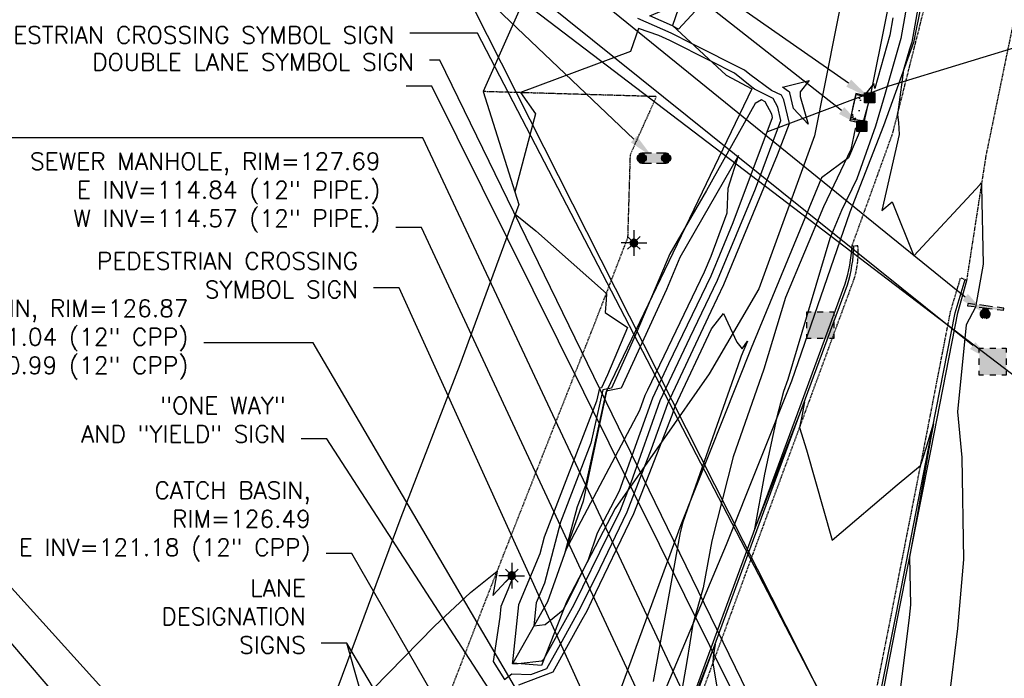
# Model space of a CAD drawing. Header units: feet. Extents: x 351431 to 355879, y 310968 to 329728.
# Tile 134 of 254: x 352992 to 353280, y 321834 to 322026. Entities that reach past the tile are written whole.
import ezdxf

# ---------------------------------------------------------------- set-up
doc = ezdxf.new("R2010")
doc.units = ezdxf.units.FT
doc.header["$MEASUREMENT"] = 0
doc.linetypes.add('D25', pattern=[0.375, 0.25, -0.125])
for name, color, linetype in [('EHYSC', 161, 'Continuous'), ('ELTCH-EG1', 253, 'Continuous'), ('ELTCN-EG1', 251, 'Continuous'), ('ELTNB-EG1', 55, 'Continuous'), ('ELTT', 3, 'Continuous'), ('ELUG', 153, 'EGASRT'), ('ELUTU', 153, 'UT'), ('ELYCB-BACK', 5, 'Continuous'), ('ELYCB-FL', 2, 'Continuous'), ('ELYSC', 2, 'Continuous'), ('ELYSP', 1, 'D25'), ('ELYSS', 2, 'Continuous'), ('ESFLJ', 5, 'Continuous'), ('ESFLP', 4, 'Continuous'), ('ESFS', 153, 'Continuous'), ('ESIS', 5, 'Continuous'), ('ESMask', 155, 'Continuous'), ('ESU_Marker', 13, 'Continuous'), ('ESUE', 2, 'Continuous'), ('ETFS', 6, 'Continuous'), ('ETGH', 4, 'Continuous'), ('ETIS', 2, 'Continuous'), ('ETU_Marker', 30, 'Continuous'), ('ETUD', 4, 'Continuous'), ('ETUE', 2, 'Continuous'), ('ETUS', 2, 'Continuous')]:
    doc.layers.add(name, color=color, linetype=linetype)
doc.styles.add('ANNO-TOPO', font='simplex.shx')
doc.styles.add('ROMANSM', font='romansm.shx')
doc.linetypes.add('EGASRT', pattern='A,0.15,-0.07,0.15,-0.04,["G",ROMANSM,S=0.08,R=0,X=-0.005,Y=-0.04],-0.12,0.15,-0.07,0.15,-0.04,[")",ROMANSM,S=0.08,R=0,X=-0.09,Y=-0.04],-0.075', length=1.015)
doc.linetypes.add('UT', pattern='A,0.25,-0.07,0.07,-0.07,0.07,-0.07,0.25,-0.08,["UT",ROMANSM,S=0.08,R=0,X=-0.04,Y=-0.04],-0.15', length=1.08)

# ---------------------------------------------------------------- blocks, each defined once
blk = doc.blocks.new('ESUFJBOX1')
for points in [[(-0.0787, 0.0535), (-0.0787, 0.0787), (-0.0535, 0.0787)], [(-0.0178, 0.0787), (0.0178, 0.0787)], [(0.0535, 0.0787), (0.0787, 0.0787), (0.0787, 0.0535)], [(-0.0787, -0.0178), (-0.0787, 0.0178)], [(0.0787, 0.0178), (0.0787, -0.0178)], [(-0.0787, -0.0787), (-0.0787, -0.0535)], [(0.0787, -0.0535), (0.0787, -0.0787), (0.0535, -0.0787)], [(-0.0535, -0.0787), (-0.0787, -0.0787)], [(0.0178, -0.0787), (-0.0178, -0.0787)]]:
    blk.add_lwpolyline(points)
at = {"layer": 'ESMask'}
blk.add_solid([(-0.0787, -0.0787), (-0.0787, 0.0787), (0.0787, -0.0787), (0.0787, 0.0787)], dxfattribs=at)
blk = doc.blocks.new('ESILLITE')
at = {"layer": 'ESMask'}
h = blk.add_hatch(color=256, dxfattribs=at)
edge = h.paths.add_edge_path()
edge.add_arc((0, 0), 0.0225, 0, 360)
for p, q in [((0, 0.075), (0, 0.0225)), ((-0.0159, 0.0159), (-0.0369, 0.0373)), ((0.0159, 0.016), (0.0377, 0.0382)), ((-0.0225, 0), (-0.075, 0)), ((-0.016, -0.0159), (-0.0374, -0.0369)), ((0, -0.0225), (0, -0.075)), ((0.0159, -0.0159), (0.0373, -0.0369)), ((0.0225, 0), (0.0749, 0))]:
    blk.add_line(p, q)
for start, end in [(145.54526, 169.42532), (100.65502, 124.23499), (55.83594, 79.34498), (10.57822, 34.52567), (190.73539, 214.19261), (235.50303, 259.34498), (280.65502, 304.414), (325.72448, 349.26816)]:
    blk.add_arc((0, 0), 0.0225, start, end)
blk = doc.blocks.new('ESIPUBSIGN')
at = {"layer": 'ESMask'}
h = blk.add_hatch(color=256, dxfattribs=at)
edge = h.paths.add_edge_path()
edge.add_arc((0, 0), 0.03, 90, 450)
for p, q in [((-0.03, 0.1047), (-0.0447, 0.1047)), ((-0.0447, 0.1047), (-0.0447, 0.066)), ((-0.03, 0.1047), (-0.03, 0.066)), ((-0.0447, 0.0381), (-0.0447, -0.0393)), ((-0.03, 0.0381), (-0.03, -0.0393)), ((-0.0447, -0.0672), (-0.0447, -0.1059)), ((-0.03, -0.1059), (-0.0447, -0.1059)), ((-0.03, -0.0672), (-0.03, -0.1059))]:
    blk.add_line(p, q)
for start, end in [(144.23142, 216.35632), (17.97024, 107.04945), (253.53828, 340.78828)]:
    blk.add_arc((0, 0), 0.03, start, end)
blk.add_solid([(-0.0447, -0.1059), (-0.03, -0.1059), (-0.0447, 0.1047), (-0.03, 0.1047)], dxfattribs=at)
blk = doc.blocks.new('ESIPVTSIGN')
for p, q in [((0.0573, 0.0286), (0, 0.0286)), ((0.143, 0.0286), (0.0857, 0.0286)), ((0, -0.0286), (0.0573, -0.0286)), ((0.0857, -0.0286), (0.143, -0.0286))]:
    blk.add_line(p, q)
for centre, start, end in [((0, 0), 145.06818, 214.93182), ((0, 0), 55.06818, 124.93182), ((0, 0), 325.06818, 34.93182), ((0.143, 0), 145.06818, 214.93182), ((0.143, 0), 55.06818, 124.93182), ((0.143, 0), 325.06818, 34.93182), ((0, 0), 235.06818, 304.93182), ((0.143, 0), 235.06818, 304.93182)]:
    blk.add_arc(centre, 0.0286, start, end)
at = {"layer": 'ESMask', "const_width": 0.0286}
for points in [[(0.0048, -0.0135, 0.998377), (-0.0048, 0.0135, 1.001626), (0.0048, -0.0135, -0.622608)], [(0.1478, -0.0135, 0.998377), (0.1382, 0.0135, 1.001626), (0.1478, -0.0135, -0.622608)]]:
    blk.add_lwpolyline(points, format="xyb", dxfattribs=at)
at = {"layer": 'ESMask'}
blk.add_solid([(0, 0.0286), (0.143, 0.0286), (0, -0.0286), (0.143, -0.0286)], dxfattribs=at)
blk = doc.blocks.new('ESIPOST')
blk.add_lwpolyline([(0.03, 0.0299), (0.03, -0.03), (-0.03, -0.03), (-0.03, 0.0299), (0.03, 0.0299)])
at = {"layer": 'ESMask'}
blk.add_solid([(-0.03, -0.03), (-0.03, 0.0299), (0.03, -0.03), (0.03, 0.0299)], dxfattribs=at)

msp = doc.modelspace()

# ---------------------------------------------------------------- hatches: boundary and pattern name
at = {"layer": 'EHYSC'}
h = msp.add_hatch(dxfattribs=at)
h.set_pattern_fill('AR-CONC', color=256, style=0)
h.set_pattern_definition([(50, (353234.719, 321995.75), (7.1726, -0.6275), [0.75, -8.25]), (355, (353234.719, 321995.75), (-1.3875, 7.522), [0.6, -6.6]), (100.45, (353235.317, 321995.698), (5.785, 6.8944), [0.6374, -7.0114]), (46.18, (353234.719, 321997.75), (10.672, -1.655), [1.125, -12.375]), (96.64, (353235.608, 321997.612), (9.347, 9.741), [0.956, -10.517]), (351.18, (353234.719, 321997.75), (9.347, 9.741), [0.9, -9.9]), (21, (353235.719, 321997.25), (5.969, -4.026), [0.75, -8.25]), (326, (353235.719, 321997.25), (2.433, 7.2515), [0.6, -6.6]), (71.45, (353236.2164, 321996.9145), (8.402, 3.2253), [0.6374, -7.0114]), (37.5, (353234.719, 321995.75), (0.1216, 3.32894), [0, -6.52, 0, -6.7, 0, -6.625]), (7.5, (353234.719, 321995.75), (2.6307, 3.9441), [0, -3.82, 0, -6.37, 0, -2.525]), (327.5, (353232.489, 321995.75), (5.3382, -0.22555), [0, -2.5, 0, -7.8, 0, -10.35]), (317.5, (353231.489, 321995.75), (5.8319, 1.001), [0, -3.25, 0, -5.18, 0, -7.35])])
h.paths.add_polyline_path([(353240.39, 322003.54), (353236.48, 322004.34), (353234.72, 321996.67), (353238.58, 321995.75)])

# ---------------------------------------------------------------- linework, layer by layer
at = {"layer": 'ELTCH-EG1', "elevation": 130, "flags": 128}
for points in [[(353257.92, 322048.94), (353252.71, 322019.68), (353252.11, 322017.55), (353250.35, 322011.58), (353248.89, 322000.63), (353248.52, 321998.38), (353248.85, 321996.21), (353249.07, 321992.65), (353243.95, 321970.48), (353247.03, 321972.97), (353253.33, 321957.22), (353272.71, 321978.07), (353273.12, 321978.57), (353273.08, 321977.53), (353273.58, 321954.8), (353271.31, 321942.2), (353268.61, 321937.08), (353266.1, 321911.62), (353267.35, 321898.26), (353267.82, 321868.45), (353266.09, 321848.36), (353263.41, 321826.76)], [(353164.78, 321883.66), (353167.37, 321888.55), (353177.05, 321915.7), (353181.78, 321925.76), (353194.06, 321951.32), (353200.54, 321966.97), (353212.04, 321997.64), (353211.83, 321998.57), (353209.88, 322002.23), (353208.86, 322002.74), (353206.98, 322001.7), (353192.71, 321976.33), (353182.04, 321957.79), (353172.41, 321934.96), (353164.94, 321918.56), (353162.46, 321918.1), (353158.99, 321902.43), (353150.12, 321879.41), (353145.38, 321861.57), (353143, 321855.82), (353142.27, 321849.1), (353145.63, 321849.48), (353150.89, 321853.76), (353152.24, 321856.19), (353158.28, 321868.51), (353160.94, 321876.32), (353164.78, 321883.66)]]:
    msp.add_lwpolyline(points, dxfattribs=at)
at = {"layer": 'ELTCN-EG1', "flags": 128}
for points, elevation in [([(353183.08, 322024.23), (353182.79, 322024.38), (353176.22, 322027.3), (353185.06, 322031.01), (353204.34, 322044.82), (353184.61, 322023.46), (353183.08, 322024.23)], 127), ([(353252.58, 322037.87), (353249.52, 322020.7), (353244.9, 322004.37), (353242.16, 321995.09), (353236.63, 321979.7), (353232.24, 321970.47), (353228.79, 321962.26), (353216.48, 321921.09), (353215.24, 321917.56), (353213.24, 321909.68), (353209.69, 321893.41), (353206.66, 321876.82), (353220, 321911.07), (353221.38, 321914.6), (353221.28, 321914.04), (353220.67, 321910.85), (353220.04, 321907.54), (353219.96, 321907.1), (353221.96, 321900.54), (353229.51, 321874.13), (353248.44, 321890.3), (353255.32, 321896), (353255.58, 321896.7), (353256.92, 321900.98), (353259.04, 321908.11), (353258.43, 321904.66), (353257.73, 321900.86), (353254.52, 321882.49), (353252.09, 321869.14), (353252.31, 321855.29), (353251.99, 321851.53), (353246.94, 321810.82)], 129), ([(353095.3, 321830.71), (353113.22, 321849.02), (353123.76, 321858.85), (353131.58, 321865.06), (353130.27, 321857.96), (353136.7, 321864.84), (353134.71, 321859.63), (353132.68, 321854.75), (353132.35, 321851.63), (353130.41, 321838.66), (353133.7, 321833.48), (353135.86, 321835.04), (353141.44, 321834.87), (353146.13, 321836.65), (353150.07, 321843.77), (353155.97, 321854.4), (353161.66, 321866), (353169.57, 321882.42), (353176.7, 321900.84), (353181.43, 321914.11), (353194.12, 321941.08), (353197.84, 321948.83), (353213.52, 321986.68), (353216.95, 321995.83), (353215.37, 322002.77), (353214.66, 322004.1), (353211.71, 322005.55), (353205.37, 322010.18), (353203.86, 322011.43), (353188.54, 322019.17), (353182.43, 322022.26), (353172.67, 322026.59)], 128), ([(353247.23, 322026.79), (353246.33, 322021.71), (353241.91, 322006.09), (353241.63, 322007.55), (353238.89, 322004.18), (353238.37, 322004.17), (353236.4, 322004.62), (353235.51, 322000.75), (353234.86, 321997.28), (353238.33, 321996.74), (353238.88, 321997.05), (353238.69, 321995.68), (353238.63, 321995.67), (353237.09, 321995.67), (353236.53, 321994.7), (353236.16, 321994.36), (353234.89, 321988.27), (353226.92, 321971.51), (353215.81, 321945.06), (353209.54, 321924.07), (353200.53, 321898.49), (353194.29, 321873.93), (353191.81, 321860.22), (353188.73, 321849.57), (353186.96, 321838.69), (353181.82, 321809.15)], 128), ([(353136.88, 321969.35), (353142.85, 321964.47), (353163.48, 321946.25), (353163.42, 321944.31), (353163.16, 321940.64), (353169.62, 321936.25), (353163.81, 321922.49), (353162.04, 321918.61), (353161.46, 321918.5), (353160.63, 321914.79), (353145.28, 321874.97), (353144.01, 321870.15), (353137.84, 321855.29), (353136.04, 321838.63), (353135.98, 321838.25), (353136.08, 321838.1), (353136.14, 321838.14), (353137.72, 321838.09), (353144.65, 321838.87), (353145.26, 321839.36), (353154.1, 321855.3), (353164.14, 321875.75), (353167.6, 321882.95), (353170.73, 321891.02), (353179.24, 321914.9), (353187.95, 321933.42), (353195.95, 321950.08), (353207.03, 321976.83), (353214.49, 321996.73), (353213.6, 322000.67), (353212.27, 322003.17), (353206.73, 322005.9), (353205.95, 322006.47), (353200.9, 322010.61), (353194, 322014.1), (353182.06, 322020.14), (353178.77, 322021.6), (353172.86, 322023.63), (353170.58, 322016.9), (353138.43, 322004.88), (353142.78, 321998.67), (353136.76, 321975.86)], 129), ([(353218.18, 322000.28), (353217.14, 322004.87), (353217.06, 322005.03), (353216.69, 322005.21), (353214.97, 322006.46), (353222.76, 322008.46), (353220.07, 322005.11), (353220.15, 322003.73), (353222.48, 321995.65), (353218.18, 322000.28)], 127), ([(353158.91, 321885.01), (353173.31, 321912.16), (353174.85, 321916.5), (353175.61, 321918.1), (353192.17, 321952.57), (353194.06, 321957.12), (353198.81, 321969.79), (353199.11, 321976.97), (353202.09, 321986.54), (353184.95, 321956.75), (353181.01, 321947.42), (353167.83, 321918.52), (353163.46, 321917.71), (353157.34, 321890.08), (353154.95, 321883.86), (353151.49, 321870.83), (353158.91, 321885.01)], 131), ([(353137.88, 321831.87), (353147.97, 321835.69), (353156.44, 321850.99), (353157.84, 321853.51), (353159.18, 321856.25), (353171.54, 321881.9), (353182.68, 321910.66), (353183.62, 321913.31), (353194.25, 321935.9), (353197.73, 321940.37), (353201.65, 321932.01), (353203.14, 321930.08), (353204.71, 321932.31), (353202.84, 321927.85)], 127), ([(353202.84, 321927.85), (353202.59, 321927.05), (353185.82, 321879.41), (353185.06, 321876.4), (353177.18, 321832.86)], 127), ([(353182.27, 321810.31), (353195.28, 321843.79), (353194.73, 321840.05), (353194.64, 321838.23), (353197.89, 321818.64)], 128)]:
    msp.add_lwpolyline(points, dxfattribs=dict(at, elevation=elevation))
at = {"layer": 'ELTNB-EG1'}
msp.add_polyline3d([(353142.28, 322250.64, 126.74), (353126.31, 322181.75, 126.28), (353134.53, 322121.48, 126.33), (353148.75, 322048.68, 126.9), (353145.24, 322045.22, 128.32), (353127.47, 322005.2, 128.84), (353137.92, 321972.19, 129.02), (353120.69, 321925.41, 128.69), (353103.39, 321880.73, 128.7), (353087.87, 321838.81, 128.23), (353069.5, 321789.57, 128.02), (353057.47, 321758.63, 127.81), (353016.42, 321758.49, 128.37), (352994.28, 321758.23, 128.85), (352975.89, 321759.01, 128.37)], dxfattribs=at)
at = {"layer": 'ELTT', "flags": 128}
for points in [[(353215.53, 322246.23), (353198.11, 322172.18), (353199.17, 322112.98), (353194.95, 322059.71), (353182.81, 322024.49), (353198.48, 322009.95), (353206.03, 322005.95), (353163.55, 321917.67), (353156.73, 321885.51), (353146.25, 321856.16), (353136.15, 321838.23)], [(353258.3, 322242.07), (353248.83, 322169.92), (353237.11, 322056.52), (353224.3, 321992.26), (353208.06, 321947.59), (353193.53, 321922.78), (353166.07, 321883.36), (353151.9, 321856.35), (353144.53, 321837.49), (353136.15, 321838.23)]]:
    msp.add_lwpolyline(points, dxfattribs=at)
at = {"layer": 'ELUG', "flags": 128}
msp.add_lwpolyline([(353210.68, 321993.52), (353246.11, 322006.88), (353289.6, 322020.16), (353328.44, 322029.71), (353363.67, 322032.38), (353416.65, 322041.33), (353469.9, 322052.93), (353512.25, 322062.05), (353531.19, 322062.19), (353581, 322065.98), (353667.24, 322070.27), (353702.03, 322071.24)], dxfattribs=at)
at = {"layer": 'ELUTU', "flags": 128}
msp.add_lwpolyline([(352889.15, 324947.6), (352878.75, 324932.24), (352877.32, 324911.98), (352885.36, 324863.78), (352897.52, 324811.71), (352915.44, 324730.71), (352925.17, 324676.25), (352943.22, 324561.59), (352961.67, 324436.3), (352965.64, 324385.94), (352961.43, 324365.18), (352966.7, 324314.53), (352970.55, 324283.81), (353004.14, 324135.66), (353032.68, 323962.48), (353069.64, 323744.04), (353074.05, 323703.89), (353092.23, 323609.76), (353115.05, 323465.3), (353132.01, 323339.25), (353160.03, 323197.98), (353177.98, 323046.1), (353186.63, 322985.98), (353196.49, 322940.38), (353214.97, 322837.71), (353238.13, 322636.08), (353246.3, 322501.37), (353261.93, 322372.8), (353268.94, 322323.5), (353268.01, 322240.28), (353260.78, 322151.44), (353250.33, 322052.46), (353240.43, 322003.38), (353238.13, 321995.02), (353234.25, 321985.81), (353226.34, 321980.02), (353205.82, 321930.21), (353185.2, 321878.62), (353164.6, 321822.32), (353152.68, 321784.92), (353150.21, 321773.73), (353151.37, 321754.74), (353152.17, 321732.48), (353147.39, 321694.92), (353148, 321676.48), (353153.73, 321581.85), (353159.04, 321553.16), (353171.21, 321514.47), (353210.7, 321410.63), (353239.57, 321314.47), (353271.27, 321230.86), (353278.83, 321140.25), (353281.61, 321001.73), (353282.4, 320859.24), (353283.08, 320796.83), (353279.85, 320790.34), (353275.88, 320789.61)], dxfattribs=at)
at = {"layer": 'ELYCB-BACK', "flags": 128}
msp.add_lwpolyline([(353181.58, 321808.48), (353201.78, 321863.59), (353219.4, 321911.34), (353233.27, 321949.02, 0.065316), (353235.27, 321960.12)], format="xyb", dxfattribs=at)
msp.add_lwpolyline([(353239.21, 321803.33), (353248.75, 321852.27), (353258.36, 321900.7), (353266.15, 321940.52), (353268.82, 321949.99)], dxfattribs=at)
at = {"layer": 'ELYCB-FL', "flags": 128}
msp.add_lwpolyline([(353182.25, 321808.19), (353202.41, 321863.27), (353220.06, 321911.04), (353233.96, 321948.75, 0.066364), (353235.79, 321960.05)], format="xyb", dxfattribs=at)
msp.add_lwpolyline([(353238.43, 321803.57), (353248.18, 321852.42), (353257.62, 321900.89), (353265.45, 321940.6), (353268.3, 321950.28)], dxfattribs=at)
at = {"layer": 'ELYSC', "flags": 128}
msp.add_lwpolyline([(353238.58, 321995.75), (353234.72, 321996.67), (353236.48, 322004.34), (353240.39, 322003.54)], close=True, dxfattribs=at)
at = {"layer": 'ELYSP', "flags": 128}
for points in [[(352718.52, 321752.94), (352718.94, 321750.7), (352719.4, 321748.54), (352720.47, 321743.92), (352720.77, 321742.8), (352721.33, 321741.01), (352721.67, 321740.03), (352722.02, 321739.13), (352722.77, 321737.44), (352723.89, 321735.24), (352724.67, 321733.83), (352725.47, 321732.56), (352726.65, 321730.95), (352727.88, 321729.38), (352728.46, 321728.66), (352729.07, 321727.97), (352729.72, 321727.3), (352730.46, 321726.64), (352730.86, 321726.31), (352734.11, 321723.75), (352735.66, 321722.61), (352737.23, 321721.53), (352738.88, 321720.51), (352740.68, 321719.52), (352741.66, 321719.04), (352742.66, 321718.6), (352743.76, 321718.17), (352744.92, 321717.77), (352747.32, 321717.03), (352749.61, 321716.42), (352751.55, 321715.95), (352753.4, 321715.55), (352797.68, 321714.34), (352864.25, 321712.82), (352870.25, 321712.56), (352898.9, 321712.19), (352904.92, 321712.14), (352915.47, 321711.98), (352953.92, 321711.1), (352959.99, 321710.97), (352992.35, 321710.29), (352998.46, 321710.2), (353030.83, 321710.49), (353064.8, 321712.5), (353074.06, 321713.36), (353082.16, 321714.23), (353085.42, 321714.61), (353089.99, 321715.2), (353091.94, 321715.53), (353093.73, 321715.91), (353096.11, 321716.48), (353098.06, 321716.95), (353099.85, 321717.41), (353102.22, 321718.07), (353103.18, 321718.37), (353105.22, 321719.11), (353108.75, 321720.36), (353111, 321721.19), (353111.43, 321721.37), (353112.31, 321721.86), (353115.8, 321723.91), (353122.22, 321727.59), (353125.32, 321729.41), (353128.47, 321731.33), (353131.74, 321733.43), (353133.45, 321734.59), (353135.15, 321735.79), (353136.69, 321736.98), (353138.12, 321738.17), (353139.51, 321739.41), (353140.88, 321740.72), (353143.06, 321742.89), (353144.97, 321744.86), (353146.71, 321746.74), (353148.35, 321748.58), (353149.94, 321750.44), (353154.1, 321755.51), (353154.81, 321756.46), (353155.54, 321757.53), (353156.83, 321759.58), (353157.57, 321760.84), (353164.7, 321772.74), (353167.8, 321778.16), (353169.44, 321780.75), (353172.67, 321786.22), (353173.67, 321787.76, 0.0516), (353183.47, 321807.74), (353203.68, 321862.89), (353221.28, 321910.66), (353235.1, 321948.31, 0.117411), (353237, 321960.11), (353235.79, 321960.05), (353235.27, 321960.12), (353247.18, 321993.07), (353259.92, 322043.52), (353270.13, 322094.01), (353276.29, 322143.53), (353278.64, 322194.16), (353278.78, 322243.45), (353279.41, 322296.85), (353276.74, 322347.66), (353274.22, 322390.48), (353270.99, 322441.55), (353267.51, 322494.05), (353264, 322544.62), (353259.53, 322597.55), (353254.93, 322647.15), (353249.95, 322696.52), (353244.08, 322747.29), (353237.82, 322797), (353230.91, 322848.15), (353223.73, 322898.27), (353216.06, 322947.95), (353215.73, 322949.37), (353215.17, 322950.43), (353213.6, 322953.24), (353212.51, 322955.12), (353211.24, 322957.24), (353209.82, 322959.52), (353208.28, 322961.89), (353206.64, 322964.29), (353204.93, 322966.64), (353203.17, 322968.88), (353201.38, 322970.93), (353199.6, 322972.74), (353198.04, 322974.13), (353196.48, 322975.38), (353194.92, 322976.53), (353193.34, 322977.57), (353191.75, 322978.53), (353190.14, 322979.41), (353188.5, 322980.24), (353186.82, 322981.02), (353185.1, 322981.78), (353181.52, 322983.27), (353177.71, 322984.83), (353176.77, 322985.16), (353175.75, 322985.44), (353174.66, 322985.67), (353173.54, 322985.86), (353172.41, 322986), (353170.26, 322986.19), (353168.44, 322986.27), (353166.7, 322986.3), (353165.32, 322986.32), (353165.19, 322986.95), (353165.19, 322988.06), (353136.37, 322987.92), (353089.59, 322987.82)], [(353506.07, 320824.63), (353503.46, 320782.93), (353500.33, 320734.19), (353496.72, 320684.2), (353492.59, 320634.9), (353491.44, 320617.73), (353490.07, 320613.94), (353488.23, 320610.83), (353485.39, 320609.95), (353482.76, 320611.04), (353479.98, 320615.57), (353479.45, 320631.47), (353477.93, 320681.47), (353476.75, 320731.4), (353477.14, 320781.23), (353475.6, 320830.9), (353475.05, 320881.16), (353473.84, 320931.06), (353473.13, 320980.79), (353472.12, 321030.46), (353471.6, 321080.76), (353470.75, 321126.76), (353470.2, 321176.51), (353470.34, 321226.57), (353470.3, 321276.6), (353470.42, 321326.93), (353470.07, 321376.61), (353469.79, 321426.34), (353469.66, 321476.68), (353469.55, 321526.41), (353468.6, 321576.43), (353468.52, 321598.95), (353468.45, 321626.72), (353468.27, 321676.53), (353467.81, 321726.47), (353467.54, 321776.88), (353468.44, 321826.58), (353468.46, 321876.42), (353468.45, 321926.8), (353468.74, 321976.5), (353468.89, 322026.7), (353468.61, 322076.57), (353468.69, 322126.86), (353468.12, 322177.91), (353468.07, 322228.83), (353467.13, 322279.49), (353466.13, 322329.72), (353465.57, 322380.46), (353467.33, 322399.86), (353463.16, 322430.33), (353462.19, 322452.44), (353464.18, 322454.33), (353466.4, 322453.41), (353467.86, 322451.3), (353470.73, 322430.56), (353475.53, 322389.79), (353477.12, 322380.89), (353485.47, 322330.41), (353494.99, 322279.71), (353505.44, 322229.24), (353517.18, 322177.56), (353527.93, 322131.21), (353539.12, 322084.25), (353549.65, 322038.19), (353561.08, 321984.22), (353570.67, 321936.62), (353581.84, 321888.51), (353593.53, 321842.65), (353597.88, 321829.06), (353598.93, 321829.77), (353603.67, 321819.8), (353618.98, 321779.46), (353621.27, 321773.51), (353622.41, 321770.79), (353624.6, 321765.24), (353631, 321749.5, -0.81762), (353626.57, 321744.87, 0.225016), (353562.44, 321740.06), (353561.32, 321739.48), (353560.13, 321738.79), (353557.94, 321737.38), (353556.65, 321736.5), (353556.41, 321736.35, -0.055037), (353506.64, 321712.25), (353482.87, 321705.1, -0.057493), (353426.83, 321698.34), (353376.72, 321698.15), (353350.13, 321698.02, -0.107748), (353307.72, 321705.54), (353305.8, 321706.34), (353303.72, 321707.3), (353301.68, 321708.28), (353297.59, 321710.38), (353256.32, 321733.62, 0.086105), (353224.98, 321746.78), (353215.34, 321749.34, -0.76876), (353213.59, 321755.37), (353217.2, 321759.92), (353222.34, 321767.76), (353224.39, 321770.95), (353227.2, 321775.44), (353227.7, 321776.28), (353228.54, 321777.87), (353229.93, 321780.77), (353230.31, 321781.64), (353231.05, 321783.56), (353232.42, 321786.94), (353233.04, 321788.67), (353233.18, 321789.15), (353233.97, 321791.88), (353235.59, 321797.86), (353237.15, 321803.91), (353246.82, 321852.63), (353256.31, 321901.06), (353264.08, 321941.01), (353267.01, 321950.8), (353268.3, 321950.28), (353268.82, 321949.99), (353274.47, 321986.46), (353284.88, 322036.97), (353296.01, 322088.82), (353306.5, 322140.61), (353315.06, 322190.84), (353321.92, 322241.88), (353326.28, 322296.1), (353328.87, 322347.75), (353330.09, 322390.37), (353330.34, 322462.82), (353329.91, 322524.55), (353328.65, 322562.41), (353329.67, 322567.85), (353332.43, 322571.37), (353335.15, 322572.35), (353339.03, 322571.06), (353342.59, 322568.32), (353346.33, 322523.2), (353348.78, 322473.96), (353353.15, 322424.64), (353356.11, 322374.67), (353358.7, 322325.49), (353360.94, 322276.17), (353362.5, 322225.99), (353363.61, 322176.73), (353364.65, 322127.05), (353365.16, 322078.18), (353365.95, 322028.24), (353365.04, 321978.64), (353365.03, 321929.34), (353365.16, 321879.64), (353365.54, 321825.59), (353367.07, 321776.1), (353367.15, 321725.83), (353367.22, 321676.06), (353367.41, 321626.24), (353367.34, 321576.47), (353366.92, 321526.51), (353366.08, 321476.15), (353365.92, 321426.76), (353366.14, 321376.02), (353366.62, 321326.46), (353366.55, 321276.13), (353366.95, 321225.84), (353366.97, 321176.2), (353366.94, 321125.87), (353366.88, 321076.23), (353367.03, 321026.23), (353367.23, 320975.65), (353367.48, 320929.85), (353367.29, 320884.96), (353364.76, 320882.42), (353361.73, 320882.17), (353360.44, 320885.86), (353355.3, 320929.84), (353349.12, 320979.72), (353343.95, 321029.62), (353339.92, 321061.4), (353331.62, 321117.06), (353322.97, 321169.11), (353312.96, 321219.73), (353301.05, 321272.58), (353289.15, 321323.44), (353274.08, 321374.63), (353256.71, 321422.68), (353238.85, 321469.1), (353220.66, 321519.3), (353216.16, 321526.6, -0.085093), (353210.74, 321536.42), (353198.56, 321569.49), (353198.18, 321570.56), (353196.06, 321575.58), (353194.93, 321578.26), (353192.68, 321583.25), (353192.35, 321583.87), (353181.13, 321603.22), (353180.63, 321604.37, -0.788542), (353185.33, 321608.86), (353186.17, 321608.68), (353197.23, 321606.24), (353207.96, 321603.97), (353208.94, 321603.77), (353209.85, 321603.64), (353210.32, 321603.62), (353211.07, 321603.66), (353220.23, 321604.62), (353223.1, 321604.99), (353226.03, 321605.46), (353227.54, 321605.75), (353229.09, 321606.08), (353230.71, 321606.45), (353231.75, 321606.73), (353232.74, 321607.02), (353233.68, 321607.34), (353235.47, 321608.03), (353237.19, 321608.79), (353240.69, 321610.46), (353242.61, 321611.34), (353243.64, 321611.83), (353245.84, 321612.97), (353248.03, 321614.19), (353258.79, 321620.96, -0.075575), (353319.38, 321646.59), (353344.98, 321652.13, -0.021543), (353378.57, 321655.14), (353385.61, 321655.28), (353424.79, 321655.26), (353466.24, 321655.6), (353474.26, 321655.59), (353477.62, 321655.42), (353479.27, 321655.29), (353480.93, 321655.11), (353482.44, 321654.88), (353486.36, 321654.11), (353488.78, 321653.59), (353491.14, 321653.04), (353493.5, 321652.45), (353495.94, 321651.79), (353498.55, 321651.04), (353500.97, 321650.3), (353502.45, 321649.79), (353503.88, 321649.26), (353505.31, 321648.68), (353506.78, 321648.03), (353508.33, 321647.3), (353509.83, 321646.56), (353513.09, 321644.87), (353516.46, 321643.06), (353522.24, 321639.84), (353524.72, 321638.42), (353557.73, 321617.72, 0.125973), (353589.54, 321606.37), (353590.74, 321606.15, -0.61117), (353594.14, 321598.29), (353583.39, 321580.29), (353580.64, 321575.1), (353580.1, 321574.02), (353579.32, 321572.33), (353577.96, 321569.33), (353577.26, 321567.63), (353576.92, 321566.68), (353575.82, 321563.48), (353574.52, 321559.54), (353573.92, 321557.57), (353573.34, 321555.5), (353572.77, 321553.27), (353572.5, 321552.11), (353571.98, 321549.55), (353571.5, 321546.87), (353570.76, 321542.2), (353570.47, 321540.19), (353569.57, 321532.63), (353564, 321484.74), (353558.21, 321435.29), (353555.42, 321411.56), (353552.45, 321401.62), (353551.17, 321402.26), (353550.58, 321402.5), (353548.63, 321384.55), (353543.21, 321334.67), (353537.78, 321284.94), (353532.06, 321233.97), (353527.37, 321182.77), (353524.09, 321132.73), (353520.99, 321082.39), (353518.21, 321030.45), (353515.38, 320980.99), (353512.3, 320929.94), (353509.4, 320880.56), (353506.02, 320824.87)], [(352993.85, 321722.44), (352994.14, 321729.41), (352994.09, 321729.75), (352994.02, 321730.52), (352994.02, 321730.97), (352994.06, 321731.39), (352994.1, 321731.58), (352994.41, 321732.9), (352994.93, 321735.38), (352995.27, 321736.55), (352995.48, 321737.12), (352995.73, 321737.68), (352996.03, 321738.23), (352996.39, 321738.77), (352996.81, 321739.31), (352997.46, 321739.98), (352998.21, 321740.64), (352999.04, 321741.27), (352999.93, 321741.88), (353000.83, 321742.46), (353002.6, 321743.47), (353004.14, 321744.26), (353005.63, 321744.96), (353007.79, 321745.27), (353008.47, 321744.66), (353008.72, 321742.69), (353008.81, 321729.13), (353010.14, 321728.1), (353026.97, 321727.94), (353045.85, 321727.63, 0.25448), (353087.61, 321753.75), (353094.53, 321770), (353111.44, 321813.11), (353127.54, 321854.79), (353142.14, 321891.93), (353160.09, 321937.45), (353169.79, 321962.6), (353170.52, 321986.83), (353178.13, 322003.73), (353127.47, 322005.2)]]:
    msp.add_lwpolyline(points, format="xyb", dxfattribs=at)
at = {"layer": 'ELYSS', "flags": 128}
msp.add_lwpolyline([(353276.26, 322221.42), (353274.63, 322170.4), (353269.08, 322103.39), (353260.06, 322053.38), (353253.19, 322019.53), (353244.48, 321995.16), (353234.63, 321970.01), (353217.59, 321920.61), (353198.54, 321872.8), (353177.21, 321822.3), (353167.66, 321799.73)], dxfattribs=at)
at = {"layer": 'ETFS', "linetype": 'ByBlock', "lineweight": -2}
for p, q in [((353125.86, 322022.22), (353106.09, 322022.22)), ((353114.78, 322014.33), (353111.83, 322014.33)), ((353112.51, 322006.79), (353105.01, 322006.79)), ((353102.95, 321947.88), (353095.45, 321947.88)), ((353081.81, 321903.73), (353074.31, 321903.73)), ((353087.69, 321844), (353080.19, 321844))]:
    msp.add_line(p, q, dxfattribs=at)
for points in [[(353268.35, 321945.11), (353119, 322066.27)], [(353274.22, 321734.15), (353124.58, 322029.81)], [(353243.29, 321796.17), (353125.86, 322022.22)], [(353206.6, 321825.9), (353114.78, 322014.33)], [(353238.22, 321753.7), (353112.51, 322006.79)], [(353105.04, 321732.43), (352859.73, 322003.94)], [(353125.33, 321685.31), (352858.06, 321997.77)], [(353163.84, 321813.74), (353102.95, 321947.88)], [(353174.1, 321761.24), (353081.81, 321903.73)], [(353181.32, 321686.01), (353087.69, 321844)], [(353130.99, 321691.75), (353087.69, 321844)]]:
    msp.add_lwpolyline(points, dxfattribs=at)
at = {"layer": 'ETFS'}
msp.add_solid([(353269.14, 321946.08), (353274.17, 321940.38), (353267.56, 321944.14)], dxfattribs=at)
at = {"layer": 'ETGH', "linetype": 'ByBlock', "lineweight": -2}
msp.add_lwpolyline([(353298.64, 321909.94), (353121.37, 322045.02)], dxfattribs=at)
at = {"layer": 'ETIS', "linetype": 'ByBlock', "lineweight": -2}
msp.add_lwpolyline([(353171.5, 321991.28), (353123.28, 322037.3)], dxfattribs=at)
at = {"layer": 'ETIS'}
msp.add_solid([(353172.36, 321992.18), (353176.92, 321986.1), (353170.63, 321990.38)], dxfattribs=at)
at = {"layer": 'ETU_Marker', "linetype": 'ByBlock', "lineweight": -2}
for points in [[(353232.23, 321999.65), (353124.94, 322083.86)], [(353234.27, 322007.66), (353124.94, 322083.86)]]:
    msp.add_lwpolyline(points, dxfattribs=at)
at = {"layer": 'ETU_Marker'}
for points in [[(353234.99, 322008.69), (353240.43, 322003.38), (353233.56, 322006.64)], [(353233, 322000.64), (353238.13, 321995.02), (353231.46, 321998.67)]]:
    msp.add_solid(points, dxfattribs=at)
at = {"layer": 'ETUD', "linetype": 'ByBlock', "lineweight": -2}
for p, q in [((353109.9, 321991.66), (352971.55, 321991.66)), ((353077.83, 321931.76), (353045.89, 321931.76)), ((353089.1, 321870.26), (353081.6, 321870.26))]:
    msp.add_line(p, q, dxfattribs=at)
for points in [[(353220.8, 321755.37), (353109.9, 321991.66)], [(353177.97, 321761.08), (353077.83, 321931.76)], [(353150.04, 321764.23), (353089.1, 321870.26)]]:
    msp.add_lwpolyline(points, dxfattribs=at)
at = {"layer": 'ETUE', "linetype": 'ByBlock', "lineweight": -2}
msp.add_lwpolyline([(353270.55, 321930.98), (353117.45, 322054.05)], dxfattribs=at)
at = {"layer": 'ETUE'}
msp.add_solid([(353271.33, 321931.95), (353276.39, 321926.28), (353269.76, 321930.01)], dxfattribs=at)
at = {"layer": 'ETUS', "linetype": 'ByBlock', "lineweight": -2}
msp.add_line((353109.51, 321965.44), (353102.01, 321965.44), dxfattribs=at)
msp.add_lwpolyline([(353248.89, 321666.42), (353109.51, 321965.44)], dxfattribs=at)

# ---------------------------------------------------------------- block references
at = {"layer": 'ESFLJ', "xscale": 50, "yscale": 50, "zscale": 50}
msp.add_blockref('ESUFJBOX1', (353225.97, 321936.95), dxfattribs=at)
at = {"layer": 'ESFLP', "xscale": 50, "yscale": 50, "zscale": 50}
for p in [(353171.52, 321960.96), (353135.84, 321863.76)]:
    msp.add_blockref('ESILLITE', p, dxfattribs=at)
at = {"layer": 'ESFS', "xscale": 50.00000000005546, "yscale": 50.00000000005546, "zscale": 50.00000000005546, "rotation": 262.7241165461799}
msp.add_blockref('ESIPUBSIGN', (353274.17, 321940.38), dxfattribs=at)
at = {"layer": 'ESIS', "xscale": 50, "yscale": 50, "zscale": 50}
msp.add_blockref('ESIPVTSIGN', (353173.81, 321985.74), dxfattribs=at)
at = {"layer": 'ESU_Marker', "xscale": 50, "yscale": 50, "zscale": 50}
for p in [(353240.43, 322003.38), (353238.13, 321995.02)]:
    msp.add_blockref('ESIPOST', p, dxfattribs=at)
at = {"layer": 'ESUE', "xscale": 50.00000000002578, "yscale": 50.00000000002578, "zscale": 50.00000000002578}
msp.add_blockref('ESUFJBOX1', (353276.39, 321926.28), dxfattribs=at)

# ---------------------------------------------------------------- texts
at = {"layer": 'ETFS', "char_height": 5, "attachment_point": 3, "style": 'ANNO-TOPO'}
for s, insert in [('PEDESTRIAN CROSSING SYMBOL SIGN', (353101.59, 322024.22)), ('DOUBLE LANE SYMBOL SIGN', (353107.33, 322016.33)), ('PEDESTRIAN CROSSING\\PSYMBOL SIGN', (353090.95, 321958.21)), ('"ONE WAY"\\PAND "YIELD" SIGN', (353069.81, 321915.97)), ('LANE\\PDESIGNATION\\PSIGNS', (353075.69, 321862.67))]:
    msp.add_mtext(s, dxfattribs=dict(at, insert=insert))
at = {"layer": 'ETUD', "char_height": 5, "attachment_point": 3, "style": 'ANNO-TOPO'}
for s, insert in [('CATCH BASIN, RIM=126.87\\PW INV=121.04 (12" CPP)\\PE INV=120.99 (12" CPP)', (353041.39, 321944.37)), ('CATCH BASIN,\\PRIM=126.49\\PE INV=121.18 (12" CPP)', (353077.1, 321891.21))]:
    msp.add_mtext(s, dxfattribs=dict(at, insert=insert))
at = {"layer": 'ETUS', "insert": (353097.51, 321987.34), "char_height": 5, "attachment_point": 3, "style": 'ANNO-TOPO'}
msp.add_mtext('SEWER MANHOLE, RIM=127.69\\PE INV=114.84 (12" PIPE.)\\PW INV=114.57 (12" PIPE.)', dxfattribs=at)

doc.saveas('drawing.dxf')
